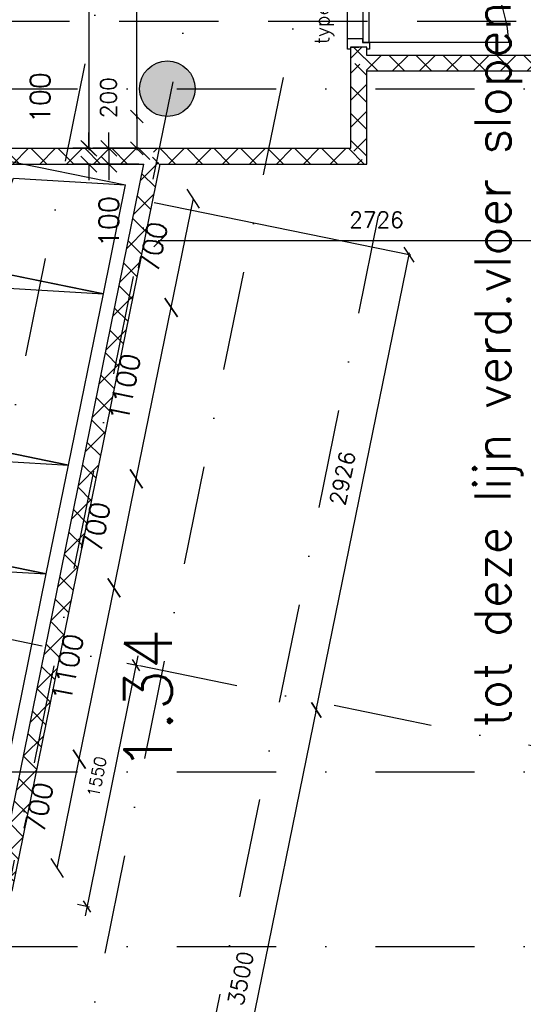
# Model space of a CAD drawing. Extents: x -171140 to 151546, y -8083 to 162438.
# Tile 23 of 96: x 25954 to 29126, y 31884 to 38082. Entities that reach past the tile are written whole.
import ezdxf

# ---------------------------------------------------------------- set-up
doc = ezdxf.new("R2010")
doc.units = 0
doc.header["$LTSCALE"] = 50
doc.header["$MEASUREMENT"] = 0
doc.header["$PDMODE"] = 3
doc.header["$PDSIZE"] = 0.001
for name, pattern in [('DASHDOT', [25, 12.5, -6.25, 0, -6.25]), ('DASHED', [0.75, 0.5, -0.25]), ('DD1', [2.66667, 1.66667, -0.5, 0, -0.5]), ('HIDDEN2', [0.1875, 0.125, -0.0625]), ('STRAM_0WT$0$DASHDOT', [25, 12.5, -6.25, 0, -6.25])]:
    doc.linetypes.add(name, pattern=pattern)
doc.layers.get('0').update_dxf_attribs({"linetype": 'CONTINUOUS'})
doc.layers.get('DEFPOINTS').update_dxf_attribs({"linetype": 'CONTINUOUS'})
for name, color, linetype in [('_DETAILNUMMERS', 4, 'CONTINUOUS'), ('_INSTALLATIES', 4, 'CONTINUOUS'), ('A--A22--_F123-', 9, 'CONTINUOUS'), ('A--A28--_F12--', 7, 'CONTINUOUS'), ('A--A31--_F-2--', 9, 'CONTINUOUS'), ('A--L21--', 3, 'CONTINUOUS'), ('A--L22--', 7, 'CONTINUOUS'), ('A--L22--_F-2--', 7, 'CONTINUOUS'), ('A--L24AC1_TRAPPEN', 1, 'HIDDEN2'), ('A--L28--', 7, 'CONTINUOUS'), ('A--L28--_F12--', 7, 'CONTINUOUS'), ('A--L32--_F-23-', 2, 'CONTINUOUS'), ('A--L32--_F123-', 1, 'CONTINUOUS'), ('A--L32--_F123-DRAAIR', 7, 'CONTINUOUS'), ('A--M$1A-_F123-', 1, 'CONTINUOUS'), ('A--M1$A-_F123-', 1, 'CONTINUOUS'), ('A--T$1A-35_TEKST', 3, 'CONTINUOUS'), ('A--T$1A-_F123-_5', 2, 'CONTINUOUS'), ('A--T$1A-_F123-_R', 4, 'CONTINUOUS'), ('STRAM_0WT$0$A--L$7A-_STRAM', 1, 'STRAM_0WT$0$DASHDOT'), ('STRAM_0WT$0$A--L$7AC3-_STR', 3, 'STRAM_0WT$0$DASHDOT'), ('STRAM_0WT$0$A--T$7A8-_STRA', 8, 'STRAM_0WT$0$DASHDOT'), ('STRAMIEN', 1, 'DD1'), ('TEKSTKOZIJNMERK', 2, 'CONTINUOUS'), ('X--LR---_CP', 7, 'CONTINUOUS')]:
    doc.layers.add(name, color=color, linetype=linetype)
doc.styles.add('ALFA-0_25', font='ROMANS')
doc.styles.add('B-01', font='SIMPLEX.SHX', dxfattribs={"width": 0.8, "height": 4.5})
doc.styles.add('HIEMSTRA', font='romans.shx')
doc.styles.add('MAATLIJN', font='ROMANS')
doc.dimstyles.new('ALFA25', dxfattribs={"dimscale": 50, "dimtxt": 2.5, "dimasz": 2, "dimexe": 0.3, "dimexo": 0.3, "dimgap": 2, "dimtad": 1, "dimdec": 0, "dimzin": 0, "dimtxsty": 'HIEMSTRA', "dimblk1": 'OBLIQUE', "dimblk2": 'OBLIQUE', "dimsah": 1, "dimcen": 0.09, "dimdle": 0.3, "dimclrd": 1, "dimclre": 1, "dimclrt": 2, "dimazin": 3, "dimtfac": 1, "dimtdec": 4, "dimtofl": 0, "dimtmove": 0, "dimatfit": 3, "dimtvp": 625, "dimtolj": 1, "dimtzin": 0})
doc.dimstyles.new('BEILEN', dxfattribs={"dimscale": 40, "dimtxt": 2.5, "dimasz": 2, "dimexe": 0.3, "dimexo": 0.3, "dimgap": 2, "dimtad": 1, "dimdec": 0, "dimzin": 0, "dimtxsty": 'HIEMSTRA', "dimblk1": 'OBLIQUE', "dimblk2": 'OBLIQUE', "dimsah": 1, "dimcen": -0.09, "dimdle": 0.3, "dimse1": 1, "dimclrd": 2, "dimclre": 2, "dimclrt": 3, "dimazin": 3, "dimtfac": 1, "dimtdec": 4, "dimtofl": 0, "dimtmove": 0, "dimatfit": 3, "dimtvp": 625, "dimtolj": 1, "dimtzin": 0})
doc.dimstyles.get("Standard").update_dxf_attribs({"dimscale": 40, "dimtxt": 2.5, "dimasz": 2, "dimexe": 0.3, "dimexo": 0.3, "dimgap": 2, "dimtad": 0, "dimdec": 0, "dimzin": 0, "dimtxsty": 'HIEMSTRA', "dimblk1": 'OBLIQUE', "dimblk2": 'OBLIQUE', "dimsah": 1, "dimcen": -0.09, "dimdle": 0.3, "dimse1": 1, "dimclrd": 2, "dimclre": 2, "dimclrt": 3, "dimazin": 3, "dimtfac": 1, "dimtdec": 4, "dimtix": 1, "dimtmove": 0, "dimatfit": 3, "dimtvp": 625, "dimtolj": 1, "dimtzin": 0})
doc.dimstyles.new('STANDARD$0', dxfattribs={"dimscale": 50, "dimtxt": 2.5, "dimasz": 2, "dimexe": 2, "dimexo": 0, "dimgap": 2, "dimtad": 1, "dimdec": 0, "dimzin": 0, "dimtxsty": 'ALFA-0_25', "dimblk1": 'OBLIQUE', "dimblk2": 'OBLIQUE', "dimsah": 1, "dimcen": -3, "dimdle": 2, "dimclrd": 1, "dimclre": 1, "dimclrt": 2, "dimazin": 3, "dimtfac": 0.666667, "dimtofl": 0, "dimtmove": 0, "dimatfit": 3, "dimtvp": 0.833333, "dimtolj": 1, "dimtzin": 0})

# ---------------------------------------------------------------- blocks, each defined once
blk = doc.blocks.new('*U1179')
at = {"layer": 'A--A22--_F123-', "linetype": 'CONTINUOUS'}
h = blk.add_hatch(dxfattribs=at)
h.set_pattern_fill('ALFAKRS', color=256, scale=120, style=0)
h.set_pattern_definition([(45, (-26797.52, -37221.86), (-84.8528, 84.8528), []), (135, (-26797.52, -37221.86), (-84.8528, -84.8528), [])])
h.paths.add_polyline_path([(0, 0), (0, 50), (1242.5, 50), (1292.5, 0), (1342.5, -50), (40.8, -50)])
at = {"layer": 'A--L22--_F-2--', "color": 2, "linetype": 'CONTINUOUS'}
for points in [[(0, 50), (0, 50), (1242.5, 50), (1242.5, 50)], [(40.8, -50), (40.8, -50), (1342.5, -50), (1342.5, -50)]]:
    blk.add_lwpolyline(points, dxfattribs=at)
blk = doc.blocks.new('_OBLIQUE')
at = {"color": 0, "linetype": 'BYBLOCK'}
blk.add_line((-0.5, -0.5), (0.5, 0.5), dxfattribs=at)
blk = doc.blocks.new('*D56')
at = {"color": 1, "linetype": 'BYBLOCK'}
blk.add_line((111191.3, 32741.6), (111331, 33427.5), dxfattribs=at)
at = {"layer": 'DEFPOINTS', "color": 0, "linetype": 'BYBLOCK'}
for p in [(110903.8, 33514.5, -0.2), (111331, 33427.5), (110764.1, 32828.6, -0.2)]:
    blk.add_point(p, dxfattribs=at)
at = {"color": 1, "linetype": 'BYBLOCK', "xscale": 100, "yscale": 100, "zscale": 100}
for p, rotation in [((111331, 33427.5), 78.48629022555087), ((111191.3, 32741.6), 258.4862902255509)]:
    blk.add_blockref('_OBLIQUE', p, dxfattribs=dict(at, rotation=rotation))
at = {"color": 2, "linetype": 'BYBLOCK', "insert": (111077.4, 33122), "char_height": 125, "attachment_point": 5, "rotation": 78.48629, "style": 'MAATLIJN'}
blk.add_mtext('\\A1;700', dxfattribs=at)
blk = doc.blocks.new('*D57')
at = {"color": 1, "linetype": 'BYBLOCK'}
blk.add_line((111331, 33427.5), (111550.6, 34505.4), dxfattribs=at)
at = {"layer": 'DEFPOINTS', "color": 0, "linetype": 'BYBLOCK'}
for p in [(111123.4, 34592.4, -0.2), (111550.6, 34505.4), (110903.8, 33514.5)]:
    blk.add_point(p, dxfattribs=at)
at = {"color": 1, "linetype": 'BYBLOCK', "xscale": 100, "yscale": 100, "zscale": 100}
for p, rotation in [((111550.6, 34505.4), 78.48629022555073), ((111331, 33427.5), 258.4862902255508)]:
    blk.add_blockref('_OBLIQUE', p, dxfattribs=dict(at, rotation=rotation))
at = {"color": 2, "linetype": 'BYBLOCK', "insert": (111257.1, 34003.9), "char_height": 125, "attachment_point": 5, "rotation": 78.48629, "style": 'MAATLIJN'}
blk.add_mtext('\\A1;1100', dxfattribs=at)
blk = doc.blocks.new('*D58')
at = {"color": 1, "linetype": 'BYBLOCK'}
blk.add_line((111550.6, 34505.4), (111690.3, 35191.3), dxfattribs=at)
at = {"layer": 'DEFPOINTS', "color": 0, "linetype": 'BYBLOCK'}
for p in [(111263.1, 35278.3, -0.2), (111690.3, 35191.3), (111123.4, 34592.4, -0.2)]:
    blk.add_point(p, dxfattribs=at)
at = {"color": 1, "linetype": 'BYBLOCK', "xscale": 100, "yscale": 100, "zscale": 100}
for p, rotation in [((111690.3, 35191.3), 78.48629022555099), ((111550.6, 34505.4), 258.486290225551)]:
    blk.add_blockref('_OBLIQUE', p, dxfattribs=dict(at, rotation=rotation))
at = {"color": 2, "linetype": 'BYBLOCK', "insert": (111436.7, 34885.8), "char_height": 125, "attachment_point": 5, "rotation": 78.48629, "style": 'MAATLIJN'}
blk.add_mtext('\\A1;700', dxfattribs=at)
blk = doc.blocks.new('*D59')
at = {"color": 1, "linetype": 'BYBLOCK'}
blk.add_line((111909.9, 36269.2), (112049.6, 36955.1), dxfattribs=at)
at = {"layer": 'DEFPOINTS', "color": 0, "linetype": 'BYBLOCK'}
for p in [(111622.4, 37042.1, -0.2), (112049.6, 36955.1), (111482.7, 36356.2, -0.2)]:
    blk.add_point(p, dxfattribs=at)
at = {"color": 1, "linetype": 'BYBLOCK', "xscale": 100, "yscale": 100, "zscale": 100}
for p, rotation in [((112049.6, 36955.1), 78.48629022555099), ((111909.9, 36269.2), 258.486290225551)]:
    blk.add_blockref('_OBLIQUE', p, dxfattribs=dict(at, rotation=rotation))
at = {"color": 2, "linetype": 'BYBLOCK', "insert": (111796, 36649.6), "char_height": 125, "attachment_point": 5, "rotation": 78.48629, "style": 'MAATLIJN'}
blk.add_mtext('\\A1;700', dxfattribs=at)
blk = doc.blocks.new('*D60')
at = {"color": 1, "linetype": 'BYBLOCK'}
blk.add_line((111690.3, 35191.3), (111909.9, 36269.2), dxfattribs=at)
at = {"layer": 'DEFPOINTS', "color": 0, "linetype": 'BYBLOCK'}
for p in [(111482.7, 36356.2, -0.2), (111909.9, 36269.2), (111263.1, 35278.3)]:
    blk.add_point(p, dxfattribs=at)
at = {"color": 1, "linetype": 'BYBLOCK', "xscale": 100, "yscale": 100, "zscale": 100}
for p, rotation in [((111909.9, 36269.2), 78.48629022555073), ((111690.3, 35191.3), 258.4862902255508)]:
    blk.add_blockref('_OBLIQUE', p, dxfattribs=dict(at, rotation=rotation))
at = {"color": 2, "linetype": 'BYBLOCK', "insert": (111616.4, 35767.7), "char_height": 125, "attachment_point": 5, "rotation": 78.48629, "style": 'MAATLIJN'}
blk.add_mtext('\\A1;1100', dxfattribs=at)
blk = doc.blocks.new('*U1102')
at = {"layer": 'A--A22--_F123-', "linetype": 'CONTINUOUS'}
h = blk.add_hatch(dxfattribs=at)
h.set_pattern_fill('ALFAKRS', color=256, scale=120, style=0)
h.set_pattern_definition([(45, (-25867.17, -32654.25), (-84.8528, 84.8528), []), (135, (-25867.17, -32654.25), (-84.8528, -84.8528), [])])
h.paths.add_polyline_path([(0, 0), (39, -59), (971.2, 4517.6), (930.4, 4567.6), (869.1, 4517.6), (-39, 59)])
at = {"layer": 'A--L22--_F-2--', "color": 2, "linetype": 'CONTINUOUS'}
for points in [[(-39, 59), (-39, 59), (869.1, 4517.6), (869.1, 4517.6)], [(39, -59), (39, -59), (971.2, 4517.6), (971.2, 4517.6)]]:
    blk.add_lwpolyline(points, dxfattribs=at)
blk = doc.blocks.new('*U1100')
at = {"layer": 'A--A22--_F123-', "linetype": 'CONTINUOUS'}
h = blk.add_hatch(dxfattribs=at)
h.set_pattern_fill('ALFAKRS', color=256, scale=120, style=0)
h.set_pattern_definition([(45, (-25572.86, -37221.86), (-84.8528, 84.8528), []), (135, (-25572.86, -37221.86), (-84.8528, -84.8528), [])])
h.paths.add_polyline_path([(0, 0), (-40.8, 50), (1224.7, 50), (1224.7, 0), (1163.5, -50), (40.8, -50)])
at = {"layer": 'A--L22--_F-2--', "color": 2, "linetype": 'CONTINUOUS'}
for points in [[(-40.8, 50), (-40.8, 50), (1224.7, 50), (1224.7, 50)], [(40.8, -50), (40.8, -50), (1163.5, -50), (1163.5, -50)]]:
    blk.add_lwpolyline(points, dxfattribs=at)
blk = doc.blocks.new('STRAM_0WT')
at = {"layer": 'STRAM_0WT$0$A--L$7A-_STRAM'}
for p, q in [((-35527.847, 66718.097), (-57057.909, -38976.081)), ((-47754.974, 12905.719), (-58003.336, -37404.971)), ((-47201.343, 12792.944), (-57719.326, -38841.349))]:
    blk.add_line(p, q, dxfattribs=at)
at = {"layer": 'STRAM_0WT$0$A--L$7AC3-_STR'}
for p, q in [((-66174.285, 5400), (-500, 5400)), ((-39721.089, -104.672), (-53026.96, 2605.754))]:
    blk.add_line(p, q, dxfattribs=at)
at = {"layer": 'STRAM_0WT$0$A--T$7A8-_STRA', "color": 8}
for p, q in [((-47404.652, 4600.571), (-56073.829, -37957.669)), ((-66174.285, 1100), (-500, 1100)), ((-66174.285, 0), (-500, 0))]:
    blk.add_line(p, q, dxfattribs=at)
blk = doc.blocks.new('Q020478-')
at = {"layer": 'A--A28--_F12--', "color": 8}
for points in [[(0, 175), (-161.7, -67), (-175, 0)], [(0, 175), (-175, 0), (-161.7, 67)], [(0, 175), (-123.7, -123.7), (-161.7, -67)], [(0, 175), (-161.7, 67), (-123.7, 123.7)], [(0, 175), (-67, -161.7), (-123.7, -123.7)], [(0, 175), (-123.7, 123.7), (-67, 161.7)], [(0, 175), (0, -175), (-67, -161.7)], [(0, 175), (67, 161.7), (123.7, 123.7)], [(0, 175), (123.7, 123.7), (161.7, 67)], [(0, 175), (161.7, 67), (175, 0)], [(0, 175), (175, 0), (161.7, -67)], [(0, 175), (161.7, -67), (123.7, -123.7)], [(0, 175), (123.7, -123.7), (67, -161.7)], [(0, 175), (67, -161.7), (0, -175)]]:
    blk.add_solid(points, dxfattribs=at)
at = {"layer": 'A--L28--_F12--', "color": 3, "linetype": 'CONTINUOUS'}
blk.add_lwpolyline([(0, 175, -1), (0, -175, -1), (0, 175)], format="xyb", close=True, dxfattribs=at)
at = {"layer": 'X--LR---_CP'}
for p in [(0, 175), (175, 0), (175, 0)]:
    blk.add_point(p, dxfattribs=at)
blk = doc.blocks.new('*D208')
at = {"layer": 'A--M$1A-_F123-', "color": 2, "linetype": 'CONTINUOUS'}
for p, q in [((26692.9, 37483.9), (26692.9, 37259.9)), ((26695.2, 37271.9), (26680.9, 37271.9))]:
    blk.add_line(p, q, dxfattribs=at)
at = {"layer": 'DEFPOINTS', "color": 0, "linetype": 'CONTINUOUS'}
for p in [(26707.2, 37471.9), (26692.9, 37271.9), (26707.2, 37271.9)]:
    blk.add_point(p, dxfattribs=at)
at = {"layer": 'A--M$1A-_F123-', "color": 2, "linetype": 'CONTINUOUS', "xscale": 80, "yscale": 80, "zscale": 80}
for p, rotation in [((26692.9, 37471.9), 90), ((26692.9, 37271.9), 270)]:
    blk.add_blockref('_OBLIQUE', p, dxfattribs=dict(at, rotation=rotation))
at = {"layer": 'A--M$1A-_F123-', "color": 3, "linetype": 'CONTINUOUS', "insert": (26513.3, 37590.7), "char_height": 100, "attachment_point": 5, "rotation": 90, "style": 'HIEMSTRA'}
blk.add_mtext('\\A1;200', dxfattribs=at)
blk = doc.blocks.new('*D238')
at = {"color": 2, "linetype": 'BYBLOCK'}
blk.add_line((26692.9, 37459.9), (26692.9, 39808.9), dxfattribs=at)
at = {"layer": 'DEFPOINTS', "color": 0, "linetype": 'BYBLOCK'}
for p in [(26692.9, 39796.9), (26692.9, 39796.9), (26692.9, 37471.9)]:
    blk.add_point(p, dxfattribs=at)
at = {"color": 2, "linetype": 'BYBLOCK', "xscale": 80, "yscale": 80, "zscale": 80}
for p, rotation in [((26692.9, 39796.9), 90), ((26692.9, 37471.9), 270)]:
    blk.add_blockref('_OBLIQUE', p, dxfattribs=dict(at, rotation=rotation))
at = {"color": 3, "linetype": 'BYBLOCK', "insert": (26562.9, 38634.4), "char_height": 100, "attachment_point": 5, "rotation": 90, "style": 'HIEMSTRA'}
blk.add_mtext('\\A1;2325', dxfattribs=at)
blk = doc.blocks.new('*D239')
at = {"color": 2, "linetype": 'BYBLOCK'}
for p, q in [((26390.1, 39808.9), (26390.1, 37259.9)), ((26386.5, 37271.9), (26402.1, 37271.9))]:
    blk.add_line(p, q, dxfattribs=at)
at = {"layer": 'DEFPOINTS', "color": 0, "linetype": 'BYBLOCK'}
for p in [(26374.5, 39796.9), (26374.5, 37271.9), (26390.1, 37271.9)]:
    blk.add_point(p, dxfattribs=at)
at = {"color": 2, "linetype": 'BYBLOCK', "xscale": 80, "yscale": 80, "zscale": 80}
for p, rotation in [((26390.1, 39796.9), 90), ((26390.1, 37271.9), 270)]:
    blk.add_blockref('_OBLIQUE', p, dxfattribs=dict(at, rotation=rotation))
at = {"color": 3, "linetype": 'BYBLOCK', "insert": (26260.1, 38534.4), "char_height": 100, "attachment_point": 5, "rotation": 90, "style": 'HIEMSTRA'}
blk.add_mtext('\\A1;2525', dxfattribs=at)
blk = doc.blocks.new('*D270')
at = {"layer": 'A--M$1A-_F123-', "color": 2, "linetype": 'CONTINUOUS'}
blk.add_line((27121.4, 30294.4), (27824.8, 33747.5), dxfattribs=at)
at = {"layer": 'DEFPOINTS', "color": 0, "linetype": 'CONTINUOUS'}
for p in [(27822.4, 33735.7), (27822.4, 33735.7), (27123.8, 30306.2)]:
    blk.add_point(p, dxfattribs=at)
at = {"layer": 'A--M$1A-_F123-', "color": 2, "linetype": 'CONTINUOUS', "xscale": 80, "yscale": 80, "zscale": 80}
for p, rotation in [((27822.4, 33735.7), 78.48629033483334), ((27123.8, 30306.2), 258.4862903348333)]:
    blk.add_blockref('_OBLIQUE', p, dxfattribs=dict(at, rotation=rotation))
at = {"layer": 'A--M$1A-_F123-', "color": 3, "linetype": 'CONTINUOUS', "insert": (27345.7, 32046.9), "char_height": 100, "attachment_point": 5, "rotation": 78.48629, "style": 'HIEMSTRA'}
blk.add_mtext('\\A1;3500', dxfattribs=at)
blk = doc.blocks.new('*D272')
at = {"layer": 'A--M$1A-_F123-', "color": 2, "linetype": 'CONTINUOUS'}
for p, q in [((26801.3, 36930), (28418.2, 36600.6)), ((27820, 33724), (28408.8, 36614.8))]:
    blk.add_line(p, q, dxfattribs=at)
at = {"layer": 'DEFPOINTS', "color": 0, "linetype": 'CONTINUOUS'}
for p in [(26789.6, 36932.3), (28406.4, 36603), (26205.6, 34065)]:
    blk.add_point(p, dxfattribs=at)
at = {"layer": 'A--M$1A-_F123-', "color": 2, "linetype": 'CONTINUOUS', "xscale": 80, "yscale": 80, "zscale": 80}
for p, rotation in [((28406.4, 36603), 78.4871371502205), ((27822.4, 33735.7), 258.4871371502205)]:
    blk.add_blockref('_OBLIQUE', p, dxfattribs=dict(at, rotation=rotation))
at = {"layer": 'A--M$1A-_F123-', "color": 3, "linetype": 'CONTINUOUS', "insert": (27987, 35195.3), "char_height": 100, "attachment_point": 5, "rotation": 78.48714, "style": 'HIEMSTRA'}
blk.add_mtext('\\A1;2926', dxfattribs=at)
blk = doc.blocks.new('*D322')
at = {"color": 2, "linetype": 'BYBLOCK'}
for p, q in [((29564, 37159.9), (29564, 36679.7)), ((26826.4, 36691.7), (29576, 36691.7))]:
    blk.add_line(p, q, dxfattribs=at)
at = {"layer": 'DEFPOINTS', "color": 0, "linetype": 'BYBLOCK'}
for p in [(26838.4, 37171.9), (29564, 37171.9), (29564, 36691.7)]:
    blk.add_point(p, dxfattribs=at)
at = {"color": 2, "linetype": 'BYBLOCK', "xscale": 80, "yscale": 80, "zscale": 80, "rotation": 180}
blk.add_blockref('_OBLIQUE', (26838.4, 36691.7), dxfattribs=at)
at = {"color": 2, "linetype": 'BYBLOCK', "xscale": 80, "yscale": 80, "zscale": 80}
blk.add_blockref('_OBLIQUE', (29564, 36691.7), dxfattribs=at)
at = {"color": 3, "linetype": 'BYBLOCK', "insert": (28201.2, 36821.7), "char_height": 100, "attachment_point": 5, "style": 'HIEMSTRA'}
blk.add_mtext('\\A1;2726', dxfattribs=at)
blk = doc.blocks.new('*D339')
at = {"layer": 'A--M$1A-_F123-', "color": 1, "linetype": 'CONTINUOUS'}
for p, q in [((26390.1, 37271.9), (26390.1, 37371.9)), ((26400.9, 37271.9), (26290.1, 37271.9)), ((26400.9, 37171.9), (26290.1, 37171.9)), ((26390.1, 37171.9), (26390.1, 37071.9))]:
    blk.add_line(p, q, dxfattribs=at)
at = {"layer": 'DEFPOINTS', "color": 0, "linetype": 'CONTINUOUS'}
for p in [(26400.9, 37271.9), (26390.1, 37171.9), (26400.9, 37171.9)]:
    blk.add_point(p, dxfattribs=at)
at = {"layer": 'A--M$1A-_F123-', "color": 1, "linetype": 'CONTINUOUS', "xscale": 100, "yscale": 100, "zscale": 100}
for p, rotation in [((26390.1, 37271.9), 270), ((26390.1, 37171.9), 90)]:
    blk.add_blockref('_OBLIQUE', p, dxfattribs=dict(at, rotation=rotation))
at = {"layer": 'A--M$1A-_F123-', "color": 2, "linetype": 'CONTINUOUS', "insert": (26083.4, 37590.7), "char_height": 125, "attachment_point": 5, "rotation": 90, "style": 'ALFA-0_25'}
blk.add_mtext('\\A1;100', dxfattribs=at)
blk = doc.blocks.new('*D340')
at = {"color": 1, "linetype": 'BYBLOCK'}
for p, q in [((26515.7, 37271.9), (26515.7, 37371.9)), ((26703.7, 37271.9), (26415.7, 37271.9)), ((26515.7, 37271.9), (26515.7, 37171.9)), ((26703.7, 37171.9), (26415.7, 37171.9)), ((26515.7, 37171.9), (26515.7, 37071.9))]:
    blk.add_line(p, q, dxfattribs=at)
at = {"layer": 'DEFPOINTS', "color": 0, "linetype": 'BYBLOCK'}
for p in [(26703.7, 37271.9), (26515.7, 37171.9), (26703.7, 37171.9)]:
    blk.add_point(p, dxfattribs=at)
at = {"color": 1, "linetype": 'BYBLOCK', "xscale": 100, "yscale": 100, "zscale": 100}
for p, rotation in [((26515.7, 37271.9), 270), ((26515.7, 37171.9), 90)]:
    blk.add_blockref('_OBLIQUE', p, dxfattribs=dict(at, rotation=rotation))
at = {"color": 2, "linetype": 'BYBLOCK', "insert": (26515.7, 36810.4), "char_height": 125, "attachment_point": 5, "rotation": 90, "style": 'ALFA-0_25'}
blk.add_mtext('\\A1;100', dxfattribs=at)
blk = doc.blocks.new('*D341')
at = {"layer": 'A--M$1A-_F123-', "color": 2, "linetype": 'CONTINUOUS'}
for p, q in [((23981.9, 29671.5), (23903.5, 29687.4)), ((23978.7, 29655.8), (23984.3, 29683.2)), ((24079.9, 29651.5), (23981.9, 29671.5)), ((24079.9, 29651.5), (24158.2, 29635.5))]:
    blk.add_line(p, q, dxfattribs=at)
at = {"layer": 'DEFPOINTS', "color": 0, "linetype": 'CONTINUOUS'}
for p in [(23976.3, 29644), (23981.9, 29671.5), (24074.3, 29624)]:
    blk.add_point(p, dxfattribs=at)
at = {"layer": 'A--M$1A-_F123-', "color": 2, "linetype": 'CONTINUOUS', "xscale": 80, "yscale": 80, "zscale": 80}
for p, rotation in [((23981.9, 29671.5), 348.4862903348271), ((24079.9, 29651.5), 168.4862903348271)]:
    blk.add_blockref('_OBLIQUE', p, dxfattribs=dict(at, rotation=rotation))
at = {"layer": 'A--M$1A-_F123-', "color": 3, "linetype": 'CONTINUOUS', "insert": (36506, 90903.8), "char_height": 100, "attachment_point": 5, "rotation": 348.48629, "style": 'HIEMSTRA'}
blk.add_mtext('\\A1;100', dxfattribs=at)
blk = doc.blocks.new('TYPE_5D')
at = {"layer": 'A--L32--_F-23-'}
for points in [[(-1861, 51.5), (-1861, 69.5), (-1794, 69.5), (-1794, -24.3), (-1819, -24.3), (-1819, -69.5), (-1861, -69.5), (-1861, -51.5), (-1849, -51.5), (-1849, 51.5), (-1861, 51.5)], [(0, 51.5), (0, 69.5), (-67, 69.5), (-67, -24.3), (-42, -24.3), (-42, -69.5), (0, -69.5), (0, -51.5), (-12, -51.5), (-12, 51.5), (0, 51.5)], [(-1817, -26.1), (-1817, -66.1), (-937, -66.1), (-940, -26.1), (-1817, -26.1)], [(-44, -26.1), (-44, -66.1), (-924, -66.1), (-921, -26.1), (-44, -26.1)]]:
    blk.add_lwpolyline(points, close=True, dxfattribs=at)
at = {"layer": 'A--L32--_F123-', "color": 1}
blk.add_line((-1794, 69.5), (-67, 69.5), dxfattribs=at)
at = {"layer": 'A--L32--_F123-DRAAIR', "color": 1}
for points in [[(-1817, -66.1), (-1817, -946.1, 0.381848), (-944.1, -66.3)], [(-44, -66.1), (-44, -946.1, -0.381848), (-916.9, -66.3)]]:
    blk.add_lwpolyline(points, format="xyb", dxfattribs=at)
blk = doc.blocks.new('*D530')
at = {"layer": 'A--M1$A-_F123-', "color": 1}
for p, q in [((26699.1, 34076.8), (26365.8, 32440.4)), ((26702.8, 34014.8), (26628.4, 34030)), ((26393.5, 32496), (26319, 32511.2))]:
    blk.add_line(p, q, dxfattribs=at)
at = {"layer": 'DEFPOINTS', "color": 0}
for p in [(26702.8, 34014.8), (26377.8, 32499.2), (26393.5, 32496)]:
    blk.add_point(p, dxfattribs=at)
at = {"layer": 'A--M1$A-_F123-', "color": 1, "xscale": 60, "yscale": 60, "zscale": 60}
for p, rotation in [((26687.2, 34018), 78.48787229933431), ((26377.8, 32499.2), 258.4878722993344)]:
    blk.add_blockref('_OBLIQUE', p, dxfattribs=dict(at, rotation=rotation))
at = {"layer": 'A--M1$A-_F123-', "color": 2, "insert": (26440.7, 33316.3), "char_height": 75, "attachment_point": 5, "rotation": 78.48787, "style": 'ALFA-0_25'}
blk.add_mtext('\\A1;1550', dxfattribs=at)
blk = doc.blocks.new('*U903')
at = {"layer": 'A--A22--_F123-', "linetype": 'CONTINUOUS'}
h = blk.add_hatch(dxfattribs=at)
h.set_pattern_fill('ALFAKRS', color=256, scale=120, style=0)
h.set_pattern_definition([(45, (-29614.05, -37806.86), (-84.8528, 84.8528), []), (135, (-29614.05, -37806.86), (-84.8528, -84.8528), [])])
h.paths.add_polyline_path([(0, 0), (-50, -50), (-1474, -50), (-1524, 0), (-1474, 50), (0, 50)])
at = {"layer": 'A--L22--_F-2--', "color": 2, "linetype": 'CONTINUOUS'}
for points in [[(0, 50), (0, 50), (-1474, 50), (-1474, 50)], [(-50, -50), (-50, -50), (-1474, -50), (-1474, -50)]]:
    blk.add_lwpolyline(points, dxfattribs=at)
blk = doc.blocks.new('*U899')
at = {"layer": 'A--A22--_F123-', "linetype": 'CONTINUOUS'}
h = blk.add_hatch(dxfattribs=at)
h.set_pattern_fill('ALFAKRS', color=256, scale=120, style=0)
h.set_pattern_definition([(45, (-28090.05, -37221.86), (-84.8528, 84.8528), []), (135, (-28090.05, -37221.86), (-84.8528, -84.8528), [])])
h.paths.add_polyline_path([(0, 0), (50, -50), (50, 535), (0, 585), (-50, 585), (-50, 50)])
at = {"layer": 'A--L22--_F-2--', "color": 2, "linetype": 'CONTINUOUS'}
for points in [[(-50, 50), (-50, 50), (-50, 585), (-50, 585)], [(50, -50), (50, -50), (50, 535), (50, 535)]]:
    blk.add_lwpolyline(points, dxfattribs=at)
blk = doc.blocks.new('*U892')
at = {"layer": 'A--A22--_F123-', "linetype": 'CONTINUOUS'}
h = blk.add_hatch(dxfattribs=at)
h.set_pattern_fill('ALFAKRS', color=256, scale=120, style=0)
h.set_pattern_definition([(45, (-28090.05, -37806.86), (-84.8528, 84.8528), []), (135, (-28090.05, -37806.86), (-84.8528, -84.8528), [])])
h.paths.add_polyline_path([(0, 0), (-50, 0), (-50, 101.5), (0, 101.5), (50, 101.5), (50, 50)])
at = {"layer": 'A--L22--_F-2--', "color": 2, "linetype": 'CONTINUOUS'}
for points in [[(-50, 0), (-50, 0), (-50, 101.5), (0, 101.5)], [(50, 50), (50, 50), (50, 101.5), (0, 101.5)]]:
    blk.add_lwpolyline(points, dxfattribs=at)
blk = doc.blocks.new('TEMP0204C')
at = {"layer": '_INSTALLATIES', "linetype": 'CONTINUOUS'}
for p, q in [((25697.3, 36515.9, -0.2), (25837, 37201.8, -0.2)), ((25837, 37201.8, -0.2), (26620.9, 37042.1, -0.2)), ((26481.2, 36356.2, -0.2), (26620.9, 37042.1, -0.2)), ((25697.3, 36515.9, -0.2), (26481.2, 36356.2, -0.2))]:
    blk.add_line(p, q, dxfattribs=at)
at = {"layer": '_INSTALLATIES', "linetype": 'CONTINUOUS', "elevation": -0.2}
for points in [[(25697.3, 36515.9), (25915, 37083.8), (26620.9, 37042.1)], [(25477.7, 35438), (25775.3, 36397.9), (26481.2, 36356.2)], [(25338, 34752.1), (25555.7, 35320.1), (26261.6, 35278.3)], [(25118.4, 33674.2), (25416, 34634.1), (26121.9, 34592.4)], [(24978.7, 32988.3), (25196.4, 33556.3), (25902.3, 33514.5)]]:
    blk.add_lwpolyline(points, dxfattribs=at)
for points in [[(26261.6, 35278.3), (26481.2, 36356.2), (25697.3, 36515.9), (25477.7, 35438)], [(25477.7, 35438), (25338, 34752.1), (26121.9, 34592.4), (26261.6, 35278.3)], [(25902.3, 33514.5), (26121.9, 34592.4), (25338, 34752.1), (25118.4, 33674.2)], [(25762.6, 32828.6), (25902.3, 33514.5), (25118.4, 33674.2), (24978.7, 32988.3)]]:
    blk.add_lwpolyline(points, close=True, dxfattribs=at)
at = {"layer": 'A--M$1A-_F123-', "linetype": 'CONTINUOUS'}
for p1, p2, picture, middle in [((26481.2, 36356.2, -0.4), (26620.9, 37042.1, -0.4), '*D59', (26794.5, 36649.6, -0.2)), ((26261.6, 35278.3), (26481.2, 36356.2, -0.2), '*D60', (26614.8, 35767.7)), ((26121.9, 34592.4, -0.2), (26261.6, 35278.3, -0.2), '*D58', (26435.2, 34885.8)), ((25902.3, 33514.5), (26121.9, 34592.4, -0.2), '*D57', (26255.6, 34003.9)), ((25762.6, 32828.6, -0.4), (25902.3, 33514.5, -0.4), '*D56', (26075.9, 33122, -0.2))]:
    dim = blk.add_aligned_dim(p1=p1, p2=p2, distance=-436, dimstyle='ALFA25', dxfattribs=at)
    dim.commit()
    dim.dimension.update_dxf_attribs({"geometry": picture, "text_midpoint": middle, "insert": (-85001.5, 0)})

msp = doc.modelspace()

# ---------------------------------------------------------------- linework, layer by layer
at = {"layer": '_DETAILNUMMERS', "color": 6, "linetype": 'DASHED', "ltscale": 25}
msp.add_lwpolyline([(4799.9, 22760.6), (5443.9, 26069), (22477.4, 22599.2), (25644, 38071.9), (33102, 38071.7), (33102, 39706.3), (38223.1, 39706.3), (38223.1, 56431.9), (39427, 56431.9)], dxfattribs=at)
at = {"layer": 'STRAMIEN', "color": 8, "linetype": 'DASHDOT'}
msp.add_line((35895.9, 32142.2), (22590, 34852.6), dxfattribs=at)
msp.add_line((35895.9, 32142.2), (22590, 34852.6), dxfattribs=at)

# ---------------------------------------------------------------- block references
at = {"layer": 'A--A31--_F-2--'}
msp.add_blockref('TEMP0204C', (0, 0), dxfattribs=at)
at = {"layer": 'A--L21--', "linetype": 'CONTINUOUS'}
for name, p in [('*U1100', (25572.9, 37221.9)), ('*U1179', (26797.5, 37221.9)), ('*U1102', (25867.2, 32654.2))]:
    msp.add_blockref(name, p, dxfattribs=at)
at = {"layer": 'A--L22--'}
for name, p in [('*U892', (28090, 37806.9)), ('*U903', (29614, 37806.9)), ('*U899', (28090, 37221.9))]:
    msp.add_blockref(name, p, dxfattribs=at)
at = {"layer": 'A--L24AC1_TRAPPEN'}
msp.add_blockref('STRAM_0WT', (75617, 32246.9), dxfattribs=at)
at = {"layer": 'A--L28--', "linetype": 'CONTINUOUS'}
msp.add_blockref('Q020478-', (26884.2, 37646.9), dxfattribs=at)
at = {"layer": 'A--L32--_F123-', "color": 1, "rotation": 90}
msp.add_blockref('TYPE_5D', (28088.5, 39757.4), dxfattribs=at)

# ---------------------------------------------------------------- texts
at = {"layer": 'A--T$1A-35_TEKST', "style": 'ALFA-0_25'}
msp.add_text('tot deze lijn verd.vloer slopen', height=225, rotation=90, dxfattribs=at).set_placement((29044, 33626.4))
at = {"layer": 'A--T$1A-_F123-_5', "color": 3, "style": 'ALFA-0_25'}
msp.add_text('tot deze lijn verd.vloer slopen', height=225, rotation=90, dxfattribs=at).set_placement((29044, 33626.4))
at = {"layer": 'A--T$1A-_F123-_R', "style": 'ALFA-0_25'}
msp.add_text('1.34', height=300, rotation=90, dxfattribs=at).set_placement((26912.9, 33346.9))
at = {"layer": 'TEKSTKOZIJNMERK', "style": 'B-01'}
msp.add_text('type 5d', height=90, rotation=90, dxfattribs=at).set_placement((27902.7, 37928))

# ---------------------------------------------------------------- dimensions: what is measured, and where the dimension line sits
at = {"layer": 'A--M$1A-_F123-', "linetype": 'CONTINUOUS'}
dim = msp.add_aligned_dim(p1=(24074.3, 29624), p2=(23976.3, 29644), distance=-28, dimstyle='STANDARD', dxfattribs=at)
dim.commit()
dim.dimension.update_dxf_attribs({"geometry": '*D341', "text_midpoint": (36506, 90903.8)})
for base, p1, p2, picture, middle in [((26390.1, 37271.9), (26374.5, 39796.9), (26374.5, 37271.9), '*D239', (26260.1, 38534.4)), ((26692.9, 39796.9), (26692.9, 37471.9), (26692.9, 39796.9), '*D238', (26562.9, 38634.4))]:
    dim = msp.add_linear_dim(base=base, p1=p1, p2=p2, angle=90, dimstyle='BEILEN', dxfattribs=at)
    dim.commit()
    dim.dimension.update_dxf_attribs({"geometry": picture, "text_midpoint": middle})
for base, p1, p2, dimstyle, picture, middle in [((26390.1, 37171.9), (26400.9, 37271.9), (26400.9, 37171.9), 'STANDARD$0', '*D339', (26083.4, 37590.7)), ((26692.9, 37271.9), (26707.2, 37471.9), (26707.2, 37271.9), 'BEILEN', '*D208', (26513.3, 37590.7)), ((26515.7, 37171.9), (26703.7, 37271.9), (26703.7, 37171.9), 'STANDARD$0', '*D340', (26515.7, 36810.4))]:
    dim = msp.add_linear_dim(base=base, p1=p1, p2=p2, angle=90, dimstyle=dimstyle, dxfattribs=at)
    dim.commit()
    dim.dimension.update_dxf_attribs({"geometry": picture, "text_midpoint": middle, "dimtype": 160})
dim = msp.add_linear_dim(base=(29564, 36691.7), p1=(26838.4, 37171.9), p2=(29564, 37171.9), dimstyle='BEILEN', dxfattribs=at)
dim.commit()
dim.dimension.update_dxf_attribs({"geometry": '*D322', "text_midpoint": (28201.2, 36821.7)})
for p1, p2, distance, picture, middle in [((26205.6, 34065), (26789.6, 36932.3), -1650, '*D272', (27987, 35195.3)), ((27123.8, 30306.2), (27822.4, 33735.7), 0, '*D270', (27345.7, 32046.9))]:
    dim = msp.add_aligned_dim(p1=p1, p2=p2, distance=distance, dimstyle='BEILEN', override={"dimse1": 1}, dxfattribs=at)
    dim.commit()
    dim.dimension.update_dxf_attribs({"geometry": picture, "text_midpoint": middle})
at = {"layer": 'A--M1$A-_F123-'}
dim = msp.add_linear_dim(base=(26377.8, 32499.2), p1=(26702.8, 34014.8), p2=(26393.5, 32496), angle=258.48787, dimstyle='STANDARD$0', override={"dimscale": 30, "dimblk1": 'OBLIQUE', "dimblk2": 'OBLIQUE'}, dxfattribs=at)
dim.commit()
dim.dimension.update_dxf_attribs({"geometry": '*D530', "text_midpoint": (26440.7, 33316.3), "dimtype": 161})

doc.saveas('drawing.dxf')
